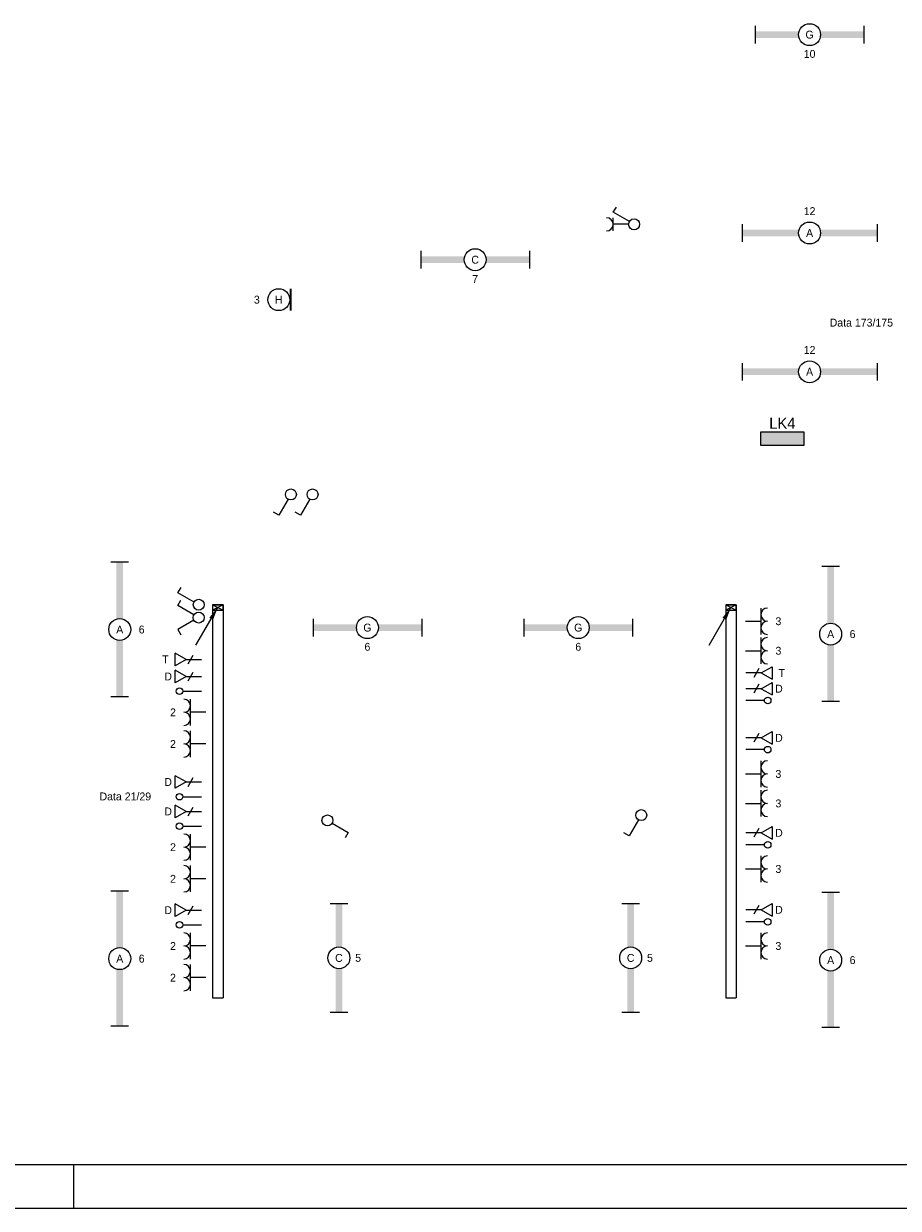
# Model space of a CAD drawing. Extents: x 1860 to 43910, y 0 to 29700.
# Tile 2 of 25: x 11836 to 21813, y 0 to 13521. Entities that reach past the tile are written whole.
import ezdxf
from ezdxf.enums import TextEntityAlignment as Align
from ezdxf.lldxf.tags import DXFTag

# ---------------------------------------------------------------- set-up
doc = ezdxf.new("R2010")
doc.units = 0
doc.header["$LTSCALE"] = 50
doc.layers.get('0').update_dxf_attribs({"color": 8})
for name, color, linetype in [('00kad025', 2, 'Continuous'), ('00kad070', 5, 'Continuous'), ('BL$2----', 7, 'Continuous'), ('EL6112--', 3, 'Continuous'), ('EL6131--_WG', 3, 'Continuous'), ('EL6222--', 3, 'Continuous'), ('EL6311--', 3, 'Continuous'), ('EL6312--', 3, 'Continuous'), ('EL6422--', 3, 'Continuous'), ('EL6441--', 3, 'Continuous'), ('EM6131--', 1, 'Continuous')]:
    doc.layers.add(name, color=color, linetype=linetype)
doc.styles.add('BURO-018', font='BUROFONT.shx', dxfattribs={"height": 90})
doc.styles.add('BURO-025', font='BUROFONT.shx', dxfattribs={"height": 125})
tags = doc.linetypes.add('E_GOOT3', pattern=[5, 4, -1]).pattern_tags.tags
tags[6:7] = [DXFTag(74, 4), DXFTag(75, 0), DXFTag(340, '0'), DXFTag(46, 1.0), DXFTag(50, 0.0), DXFTag(44, 0.0), DXFTag(45, 0.0)]
tags[4:5] = [DXFTag(74, 4), DXFTag(75, 0), DXFTag(340, '0'), DXFTag(46, 1.0), DXFTag(50, 0.0), DXFTag(44, 0.0), DXFTag(45, 0.0)]

# ---------------------------------------------------------------- blocks, each defined once
blk = doc.blocks.new('A1-HOR')
at = {"layer": '00kad025', "linetype": 'Continuous'}
for p, q in [((211, 0), (211, 10)), ((0, 0), (841, 0))]:
    blk.add_line(p, q, dxfattribs=at)
at = {"layer": '00kad070', "linetype": 'Continuous'}
blk.add_line((10, 10), (831, 10), dxfattribs=at)
blk = doc.blocks.new('1115B61540')
at = {"color": 0}
for p, q in [((-15.4, 2), (-15.4, -2)), ((15.4, 2), (15.4, -2))]:
    blk.add_line(p, q, dxfattribs=at)
at = {"color": 0, "linetype": 'Continuous'}
blk.add_circle((0, 0), 2.5, dxfattribs=at)
at = {"color": 0}
for points in [[(-2.5, 0.75), (-15.4, 0.75), (-2.5, -0.75), (-15.4, -0.75)], [(2.5, 0.75), (15.4, 0.75), (2.5, -0.75), (15.4, -0.75)]]:
    blk.add_solid(points, dxfattribs=at)
at = {"color": 0, "linetype": 'Continuous', "style": 'BURO-018'}
for tag, p in [('E_GROEP', (0, 5)), ('E_GKAST', (0, 5)), ('E_ARMCODE', (0, 0)), ('E_SLET', (4.5, -3))]:
    blk.add_attdef(tag, text='', height=1.8, dxfattribs=at).set_placement(p, align=Align.MIDDLE)
blk = doc.blocks.new('1116A4C')
at = {"color": 0, "linetype": 'Continuous'}
for p, q in [((-5, 4), (-5, 1)), ((5, 4), (-5, 4)), ((5, 1), (5, 4)), ((-5, 1), (5, 1))]:
    blk.add_line(p, q, dxfattribs=at)
blk.add_solid([(-5, 4), (-5, 1), (5, 4), (5, 1)], dxfattribs=at)
at = {"color": 0, "linetype": 'Continuous', "style": 'BURO-018'}
for tag, p in [('E_GKAST', (0, 12)), ('E_GROEP', (0, 9)), ('E_KAST', (0, 6))]:
    blk.add_attdef(tag, text='', height=1.8, dxfattribs=at).set_placement(p, align=Align.MIDDLE)
at = {"color": 0, "linetype": 'Continuous', "style": 'BURO-018', "flags": 1}
blk.add_attdef('E_MATCODE', text='', height=1.8, dxfattribs=at).set_placement((0, 0), align=Align.MIDDLE)
blk = doc.blocks.new('E00106')
at = {"color": 0, "linetype": 'Continuous'}
blk.add_line((-5, -8.66), (0, 0), dxfattribs=at)
blk.add_lwpolyline([(0, 0, 0, 1, 0), (-1.5, -2.6, 1, 1, 0)], format="xyseb", dxfattribs=at)
blk = doc.blocks.new('E00112')
at = {"color": 0, "linetype": 'Continuous'}
for p, q in [((0, 1), (-1, 1)), ((-1, 1), (-1, 0)), ((-1, 0), (0, 1)), ((-1, 1), (0, 0)), ((-1, 0), (0, 0)), ((0, 0), (0, 1))]:
    blk.add_line(p, q, dxfattribs=at)
blk = doc.blocks.new('E00152')
at = {"color": 0, "linetype": 'Continuous'}
for p, q in [((-1.44, 7), (1.44, 7)), ((0, 4.5), (-1.44, 7)), ((0, 4.5), (1.44, 7)), ((-1, 4), (1, 2.85)), ((0, 4.5), (0, 1))]:
    blk.add_line(p, q, dxfattribs=at)
at = {"color": 7, "style": 'BURO-018'}
for tag, p in [('E_COMMENT1', (0, 12)), ('E_DCOM1', (0, 9))]:
    blk.add_attdef(tag, text='', height=1.8, dxfattribs=at).set_placement(p, align=Align.MIDDLE)
at = {"color": 0, "style": 'BURO-018'}
blk.add_attdef('E_TEXT1', text='', height=1.8, dxfattribs=at).set_placement((2.5, 6), align=Align.MIDDLE)
at = {"color": 0, "linetype": 'Continuous', "style": 'BURO-018', "flags": 1}
blk.add_attdef('E_MATCODE', text='', height=1.8, dxfattribs=at).set_placement((0, 0), align=Align.MIDDLE)
blk = doc.blocks.new('E00139')
at = {"color": 0, "linetype": 'Continuous'}
blk.add_line((0, 5.25), (0, 1), dxfattribs=at)
blk.add_circle((0, 6), 0.75, dxfattribs=at)
at = {"color": 7, "style": 'BURO-018'}
for tag, p in [('E_COMMENT1', (0, 12)), ('E_DCOM1', (0, 9))]:
    blk.add_attdef(tag, text='', height=1.8, dxfattribs=at).set_placement(p, align=Align.MIDDLE)
at = {"color": 0, "style": 'BURO-018'}
blk.add_attdef('E_TEXT1', text='', height=1.8, dxfattribs=at).set_placement((2.5, 6), align=Align.MIDDLE)
at = {"color": 0, "linetype": 'Continuous', "style": 'BURO-018', "flags": 1}
blk.add_attdef('E_MATCODE', text='', height=1.8, dxfattribs=at).set_placement((0, 0), align=Align.MIDDLE)
blk = doc.blocks.new('E00125')
at = {"color": 0, "linetype": 'Continuous'}
for p, q in [((-3, 4.5), (3, 4.5)), ((0, 1), (0, 4.5))]:
    blk.add_line(p, q, dxfattribs=at)
for centre in [(-1.5, 6), (1.5, 6)]:
    blk.add_arc(centre, 1.5, 180, 0, dxfattribs=at)
at = {"color": 0, "linetype": 'Continuous', "style": 'BURO-018'}
for tag in ['E_GROEP', 'E_GKAST']:
    blk.add_attdef(tag, text='', height=1.8, dxfattribs=at).set_placement((0, 8.5), align=Align.MIDDLE)
at = {"color": 0, "linetype": 'Continuous', "style": 'BURO-018', "flags": 1}
for tag, p in [('E_VERMCODE', (13, 8.5)), ('E_MATCODE', (0, 0))]:
    blk.add_attdef(tag, text='', height=1.8, dxfattribs=at).set_placement(p, align=Align.MIDDLE)
blk = doc.blocks.new('E00154')
at = {"color": 0, "linetype": 'Continuous'}
for p, q in [((-1.44, 7), (1.44, 7)), ((0, 4.5), (-1.44, 7)), ((0, 4.5), (1.44, 7)), ((-1, 4), (1, 2.85)), ((0, 4.5), (0, 1))]:
    blk.add_line(p, q, dxfattribs=at)
at = {"color": 7, "style": 'BURO-018'}
for tag, p in [('E_COMMENT1', (0, 12)), ('E_TEL1', (0, 9))]:
    blk.add_attdef(tag, text='', height=1.8, dxfattribs=at).set_placement(p, align=Align.MIDDLE)
at = {"color": 0, "style": 'BURO-018'}
blk.add_attdef('E_TEXT1', text='', height=1.8, dxfattribs=at).set_placement((2.5, 6), align=Align.MIDDLE)
at = {"color": 0, "linetype": 'Continuous', "style": 'BURO-018', "flags": 1}
blk.add_attdef('E_MATCODE', text='', height=1.8, dxfattribs=at).set_placement((0, 0), align=Align.MIDDLE)
blk = doc.blocks.new('1114A1')
at = {"color": 0, "linetype": 'Continuous'}
for p, q in [((0.62, 3.33), (2.74, 7)), ((2.74, 7), (3.95, 6.3))]:
    blk.add_line(p, q, dxfattribs=at)
blk.add_circle((0, 2.25), 1.25, dxfattribs=at)
at = {"color": 0, "linetype": 'Continuous', "style": 'BURO-018'}
for tag, p in [('E_SLET1', (3.36, 9)), ('E_GKAST', (11.61, 4.38)), ('E_GROEP', (11.61, 1.38))]:
    blk.add_attdef(tag, text='', height=1.8, dxfattribs=at).set_placement(p, align=Align.MIDDLE)
at = {"color": 0, "linetype": 'Continuous', "style": 'BURO-018', "flags": 1}
blk.add_attdef('E_MATCODE', text='', height=1.8, dxfattribs=at).set_placement((0, 0), align=Align.MIDDLE)
blk = doc.blocks.new('111405')
at = {"color": 0, "linetype": 'Continuous'}
for p, q in [((-2.74, 7), (-3.95, 6.3)), ((-0.62, 3.33), (-2.74, 7)), ((0.62, 3.33), (2.74, 7)), ((2.74, 7), (3.95, 6.3))]:
    blk.add_line(p, q, dxfattribs=at)
blk.add_circle((0, 2.25), 1.25, dxfattribs=at)
at = {"color": 0, "linetype": 'Continuous', "style": 'BURO-018'}
for tag, p in [('E_SLET1', (-3.42, 9)), ('E_SLET2', (3.42, 9)), ('E_GKAST', (11.61, 4.38)), ('E_GROEP', (11.61, 1.38))]:
    blk.add_attdef(tag, text='', height=1.8, dxfattribs=at).set_placement(p, align=Align.MIDDLE)
at = {"color": 0, "linetype": 'Continuous', "style": 'BURO-018', "flags": 1}
blk.add_attdef('E_MATCODE', text='', height=1.8, dxfattribs=at).set_placement((0, 0), align=Align.MIDDLE)
blk = doc.blocks.new('111304')
at = {"color": 0, "linetype": 'Continuous'}
for p, q in [((-1.5, 4.5), (1.5, 4.5)), ((0, 1), (0, 4.5))]:
    blk.add_line(p, q, dxfattribs=at)
blk.add_arc((0, 6), 1.5, 180, 0, dxfattribs=at)
at = {"color": 0, "linetype": 'Continuous', "style": 'BURO-018'}
for tag in ['E_GROEP', 'E_GKAST']:
    blk.add_attdef(tag, text='', height=1.8, dxfattribs=at).set_placement((0, 8.5), align=Align.MIDDLE)
at = {"color": 0, "linetype": 'Continuous', "style": 'BURO-018', "flags": 1}
for tag, p in [('E_VERMCODE', (13, 8.5)), ('E_MATCODE', (0, 0))]:
    blk.add_attdef(tag, text='', height=1.8, dxfattribs=at).set_placement(p, align=Align.MIDDLE)
blk = doc.blocks.new('1115B3')
at = {"color": 0, "linetype": 'Continuous'}
blk.add_circle((0, 3.5), 2.5, dxfattribs=at)
at = {"color": 0, "linetype": 'Continuous', "style": 'BURO-018'}
for tag, p in [('E_GROEP', (0, 8.5)), ('E_GKAST', (0, 8.5)), ('E_ARMCODE', (0, 3.5)), ('E_SLET', (4.5, 2.5))]:
    blk.add_attdef(tag, text='', height=1.8, dxfattribs=at).set_placement(p, align=Align.MIDDLE)
blk = doc.blocks.new('E00134')
at = {"color": 0, "linetype": 'Continuous', "const_width": 0.5}
blk.add_lwpolyline([(-2.5, -2.75), (2.5, -2.75)], dxfattribs=at)
blk = doc.blocks.new('1115B61240')
at = {"color": 0}
for p, q in [((-12.4, 2), (-12.4, -2)), ((12.4, 2), (12.4, -2))]:
    blk.add_line(p, q, dxfattribs=at)
at = {"color": 0, "linetype": 'Continuous'}
blk.add_circle((0, 0), 2.5, dxfattribs=at)
at = {"color": 0}
for points in [[(-2.5, 0.75), (-12.4, 0.75), (-2.5, -0.75), (-12.4, -0.75)], [(2.5, 0.75), (12.4, 0.75), (2.5, -0.75), (12.4, -0.75)]]:
    blk.add_solid(points, dxfattribs=at)
at = {"color": 0, "linetype": 'Continuous', "style": 'BURO-018'}
for tag, p in [('E_GROEP', (0, 5)), ('E_GKAST', (0, 5)), ('E_ARMCODE', (0, 0)), ('E_SLET', (4.5, -3))]:
    blk.add_attdef(tag, text='', height=1.8, dxfattribs=at).set_placement(p, align=Align.MIDDLE)

msp = doc.modelspace()

# ---------------------------------------------------------------- linework, layer by layer
at = {"layer": 'EL6131--_WG', "linetype": 'E_GOOT3'}
for p, q in [((13990, 6888), (13990, 2404)), ((13990, 6888), (14110, 6888)), ((14110, 6888), (14110, 2404)), ((19844, 6888), (19844, 2404)), ((19844, 6888), (19964, 6888)), ((19964, 6888), (19964, 2404)), ((13990, 2404), (14110, 2404)), ((19844, 2404), (19964, 2404))]:
    msp.add_line(p, q, dxfattribs=at)

# ---------------------------------------------------------------- block references
at = {"layer": 'BL$2----', "xscale": 50, "yscale": 50}
msp.add_blockref('A1-HOR', (1860, 0), dxfattribs=at)
at = {"layer": 'EL6112--'}
ref = msp.add_blockref('1116A4C', (20490, 8660), dxfattribs=dict(at, xscale=50, yscale=50, zscale=50))
ref.add_attrib('E_KAST', 'LK4', dxfattribs={"layer": '0', "color": 2, "linetype": 'Continuous', "height": 125, "style": 'BURO-025'}).set_placement((20490, 8960), align=Align.MIDDLE)
at = {"layer": 'EL6131--_WG', "xscale": 60, "yscale": 120, "rotation": 270}
for p in [(13990, 6828, 60), (19844, 6828, 60)]:
    msp.add_blockref('E00112', p, dxfattribs=at)
at = {"layer": 'EL6222--', "xscale": 50, "yscale": 50, "zscale": 50, "rotation": 90}
msp.add_blockref('111304', (18786, 11231), dxfattribs=at)
at = {"layer": 'EL6222--'}
ref = msp.add_blockref('E00125', (20020, 6701), dxfattribs=dict(at, xscale=50, yscale=50, zscale=50, rotation=270))
ref.add_attrib('E_GROEP', '3', dxfattribs={"layer": '0', "color": 1, "linetype": 'Continuous', "height": 90, "style": 'BURO-018'}).set_placement((20445, 6701), align=Align.MIDDLE)
ref = msp.add_blockref('E00125', (20020, 6364), dxfattribs=dict(at, xscale=50, yscale=50, zscale=50, rotation=270))
ref.add_attrib('E_GROEP', '3', dxfattribs={"layer": '0', "color": 1, "linetype": 'Continuous', "height": 90, "style": 'BURO-018'}).set_placement((20445, 6364), align=Align.MIDDLE)
ref = msp.add_blockref('E00125', (13964, 5661), dxfattribs=dict(at, xscale=50, yscale=50, zscale=50, rotation=90))
ref.add_attrib('E_GROEP', '2', dxfattribs={"layer": '0', "color": 1, "linetype": 'Continuous', "height": 90, "style": 'BURO-018'}).set_placement((13539, 5661), align=Align.MIDDLE)
ref = msp.add_blockref('E00125', (13964, 5300), dxfattribs=dict(at, xscale=50, yscale=50, zscale=50, rotation=90))
ref.add_attrib('E_GROEP', '2', dxfattribs={"layer": '0', "color": 1, "linetype": 'Continuous', "height": 90, "style": 'BURO-018'}).set_placement((13539, 5300), align=Align.MIDDLE)
ref = msp.add_blockref('E00125', (20020, 4958), dxfattribs=dict(at, xscale=50, yscale=50, zscale=50, rotation=270))
ref.add_attrib('E_GROEP', '3', dxfattribs={"layer": '0', "color": 1, "linetype": 'Continuous', "height": 90, "style": 'BURO-018'}).set_placement((20445, 4958), align=Align.MIDDLE)
ref = msp.add_blockref('E00125', (20020, 4621), dxfattribs=dict(at, xscale=50, yscale=50, zscale=50, rotation=270))
ref.add_attrib('E_GROEP', '3', dxfattribs={"layer": '0', "color": 1, "linetype": 'Continuous', "height": 90, "style": 'BURO-018'}).set_placement((20445, 4621), align=Align.MIDDLE)
ref = msp.add_blockref('E00125', (13964, 4122), dxfattribs=dict(at, xscale=50, yscale=50, zscale=50, rotation=90))
ref.add_attrib('E_GROEP', '2', dxfattribs={"layer": '0', "color": 1, "linetype": 'Continuous', "height": 90, "style": 'BURO-018'}).set_placement((13539, 4122), align=Align.MIDDLE)
ref = msp.add_blockref('E00125', (20020, 3873), dxfattribs=dict(at, xscale=50, yscale=50, zscale=50, rotation=270))
ref.add_attrib('E_GROEP', '3', dxfattribs={"layer": '0', "color": 1, "linetype": 'Continuous', "height": 90, "style": 'BURO-018'}).set_placement((20445, 3873), align=Align.MIDDLE)
ref = msp.add_blockref('E00125', (13964, 3761), dxfattribs=dict(at, xscale=50, yscale=50, zscale=50, rotation=90))
ref.add_attrib('E_GROEP', '2', dxfattribs={"layer": '0', "color": 1, "linetype": 'Continuous', "height": 90, "style": 'BURO-018'}).set_placement((13539, 3761), align=Align.MIDDLE)
ref = msp.add_blockref('E00125', (13964, 2994), dxfattribs=dict(at, xscale=50, yscale=50, zscale=50, rotation=90))
ref.add_attrib('E_GROEP', '2', dxfattribs={"layer": '0', "color": 1, "linetype": 'Continuous', "height": 90, "style": 'BURO-018'}).set_placement((13539, 2994), align=Align.MIDDLE)
ref = msp.add_blockref('E00125', (20020, 2994), dxfattribs=dict(at, xscale=50, yscale=50, zscale=50, rotation=270))
ref.add_attrib('E_GROEP', '3', dxfattribs={"layer": '0', "color": 1, "linetype": 'Continuous', "height": 90, "style": 'BURO-018'}).set_placement((20445, 2994), align=Align.MIDDLE)
ref = msp.add_blockref('E00125', (13964, 2633), dxfattribs=dict(at, xscale=50, yscale=50, zscale=50, rotation=90))
ref.add_attrib('E_GROEP', '2', dxfattribs={"layer": '0', "color": 1, "linetype": 'Continuous', "height": 90, "style": 'BURO-018'}).set_placement((13539, 2633), align=Align.MIDDLE)
at = {"layer": 'EL6311--'}
ref = msp.add_blockref('1115B61240', (20801, 13396), dxfattribs=dict(at, xscale=50, yscale=50, zscale=50))
ref.add_attrib('E_ARMCODE', 'G', dxfattribs={"layer": '0', "color": 1, "linetype": 'Continuous', "height": 90, "style": 'BURO-018'}).set_placement((20801, 13396), align=Align.MIDDLE)
ref.add_attrib('E_GROEP', '10', dxfattribs={"layer": '0', "color": 1, "linetype": 'Continuous', "height": 90, "style": 'BURO-018'}).set_placement((20801, 13176), align=Align.MIDDLE)
at = {"layer": 'EL6311--', "xscale": 50, "yscale": 50, "zscale": 50}
for name, p, rotation in [('1114A1', (18912, 11231), 90), ('1114A1', (14884, 8260), 180), ('1114A1', (15131, 8260), 180), ('1114A1', (13946, 6889), 90), ('111405', (13945, 6742), 90), ('1114A1', (15189, 4427), 270), ('1114A1', (18881, 4600), 180)]:
    msp.add_blockref(name, p, dxfattribs=dict(at, rotation=rotation))
at = {"layer": 'EL6311--'}
ref = msp.add_blockref('1115B61540', (20801, 11132), dxfattribs=dict(at, xscale=50, yscale=50, zscale=50))
ref.add_attrib('E_ARMCODE', 'A', dxfattribs={"layer": '0', "color": 1, "linetype": 'Continuous', "height": 90, "style": 'BURO-018'}).set_placement((20801, 11132), align=Align.MIDDLE)
ref.add_attrib('E_GROEP', '12', dxfattribs={"layer": '0', "color": 1, "linetype": 'Continuous', "height": 90, "style": 'BURO-018'}).set_placement((20801, 11382), align=Align.MIDDLE)
ref = msp.add_blockref('1115B61240', (16986, 10827), dxfattribs=dict(at, xscale=50, yscale=50, zscale=50))
ref.add_attrib('E_ARMCODE', 'C', dxfattribs={"layer": '0', "color": 1, "linetype": 'Continuous', "height": 90, "style": 'BURO-018'}).set_placement((16986, 10827), align=Align.MIDDLE)
ref.add_attrib('E_GROEP', '7', dxfattribs={"layer": '0', "color": 1, "linetype": 'Continuous', "height": 90, "style": 'BURO-018'}).set_placement((16986, 10607), align=Align.MIDDLE)
ref = msp.add_blockref('1115B61540', (20801, 9548), dxfattribs=dict(at, xscale=50, yscale=50, zscale=50))
ref.add_attrib('E_ARMCODE', 'A', dxfattribs={"layer": '0', "color": 1, "linetype": 'Continuous', "height": 90, "style": 'BURO-018'}).set_placement((20801, 9548), align=Align.MIDDLE)
ref.add_attrib('E_GROEP', '12', dxfattribs={"layer": '0', "color": 1, "linetype": 'Continuous', "height": 90, "style": 'BURO-018'}).set_placement((20801, 9798), align=Align.MIDDLE)
ref = msp.add_blockref('1115B61540', (12932, 6606), dxfattribs=dict(at, xscale=50, yscale=50, zscale=50, rotation=270))
ref.add_attrib('E_ARMCODE', 'A', dxfattribs={"layer": '0', "color": 1, "linetype": 'Continuous', "height": 90, "style": 'BURO-018'}).set_placement((12932, 6606), align=Align.MIDDLE)
ref.add_attrib('E_GROEP', '6', dxfattribs={"layer": '0', "color": 1, "linetype": 'Continuous', "height": 90, "style": 'BURO-018'}).set_placement((13182, 6606), align=Align.MIDDLE)
ref = msp.add_blockref('1115B61540', (21041, 6554), dxfattribs=dict(at, xscale=50, yscale=50, zscale=50, rotation=270))
ref.add_attrib('E_ARMCODE', 'A', dxfattribs={"layer": '0', "color": 1, "linetype": 'Continuous', "height": 90, "style": 'BURO-018'}).set_placement((21041, 6554), align=Align.MIDDLE)
ref.add_attrib('E_GROEP', '6', dxfattribs={"layer": '0', "color": 1, "linetype": 'Continuous', "height": 90, "style": 'BURO-018'}).set_placement((21291, 6554), align=Align.MIDDLE)
ref = msp.add_blockref('1115B61240', (15757, 6628), dxfattribs=dict(at, xscale=50, yscale=50, zscale=50))
ref.add_attrib('E_ARMCODE', 'G', dxfattribs={"layer": '0', "color": 1, "linetype": 'Continuous', "height": 90, "style": 'BURO-018'}).set_placement((15757, 6628), align=Align.MIDDLE)
ref.add_attrib('E_GROEP', '6', dxfattribs={"layer": '0', "color": 1, "linetype": 'Continuous', "height": 90, "style": 'BURO-018'}).set_placement((15757, 6409), align=Align.MIDDLE)
ref = msp.add_blockref('1115B61240', (18162, 6628), dxfattribs=dict(at, xscale=50, yscale=50, zscale=50))
ref.add_attrib('E_ARMCODE', 'G', dxfattribs={"layer": '0', "color": 1, "linetype": 'Continuous', "height": 90, "style": 'BURO-018'}).set_placement((18162, 6628), align=Align.MIDDLE)
ref.add_attrib('E_GROEP', '6', dxfattribs={"layer": '0', "color": 1, "linetype": 'Continuous', "height": 90, "style": 'BURO-018'}).set_placement((18162, 6409), align=Align.MIDDLE)
ref = msp.add_blockref('1115B61540', (12932, 2850), dxfattribs=dict(at, xscale=50, yscale=50, zscale=50, rotation=270))
ref.add_attrib('E_ARMCODE', 'A', dxfattribs={"layer": '0', "color": 1, "linetype": 'Continuous', "height": 90, "style": 'BURO-018'}).set_placement((12932, 2850), align=Align.MIDDLE)
ref.add_attrib('E_GROEP', '6', dxfattribs={"layer": '0', "color": 1, "linetype": 'Continuous', "height": 90, "style": 'BURO-018'}).set_placement((13182, 2850), align=Align.MIDDLE)
ref = msp.add_blockref('1115B61540', (21041, 2833), dxfattribs=dict(at, xscale=50, yscale=50, zscale=50, rotation=270))
ref.add_attrib('E_ARMCODE', 'A', dxfattribs={"layer": '0', "color": 1, "linetype": 'Continuous', "height": 90, "style": 'BURO-018'}).set_placement((21041, 2833), align=Align.MIDDLE)
ref.add_attrib('E_GROEP', '6', dxfattribs={"layer": '0', "color": 1, "linetype": 'Continuous', "height": 90, "style": 'BURO-018'}).set_placement((21291, 2833), align=Align.MIDDLE)
ref = msp.add_blockref('1115B61240', (15432, 2858), dxfattribs=dict(at, xscale=50, yscale=50, zscale=50, rotation=90))
ref.add_attrib('E_ARMCODE', 'C', dxfattribs={"layer": '0', "color": 1, "linetype": 'Continuous', "height": 90, "style": 'BURO-018'}).set_placement((15432, 2858), align=Align.MIDDLE)
ref.add_attrib('E_GROEP', '5', dxfattribs={"layer": '0', "color": 1, "linetype": 'Continuous', "height": 90, "style": 'BURO-018'}).set_placement((15651, 2858), align=Align.MIDDLE)
ref = msp.add_blockref('1115B61240', (18760, 2858), dxfattribs=dict(at, xscale=50, yscale=50, zscale=50, rotation=90))
ref.add_attrib('E_ARMCODE', 'C', dxfattribs={"layer": '0', "color": 1, "linetype": 'Continuous', "height": 90, "style": 'BURO-018'}).set_placement((18760, 2858), align=Align.MIDDLE)
ref.add_attrib('E_GROEP', '5', dxfattribs={"layer": '0', "color": 1, "linetype": 'Continuous', "height": 90, "style": 'BURO-018'}).set_placement((18980, 2858), align=Align.MIDDLE)
at = {"layer": 'EL6312--'}
ref = msp.add_blockref('1115B3', (14921, 10371), dxfattribs=dict(at, xscale=50, yscale=50, zscale=50, rotation=90))
ref.add_attrib('E_ARMCODE', 'H', dxfattribs={"layer": '0', "color": 1, "linetype": 'Continuous', "height": 90, "style": 'BURO-018'}).set_placement((14746, 10371), align=Align.MIDDLE)
ref.add_attrib('E_GROEP', '3', dxfattribs={"layer": '0', "color": 1, "linetype": 'Continuous', "height": 90, "style": 'BURO-018'}).set_placement((14496, 10371), align=Align.MIDDLE)
at = {"layer": 'EL6312--', "xscale": 50, "yscale": 50, "zscale": 50, "rotation": 90}
msp.add_blockref('E00134', (14744, 10371), dxfattribs=at)
at = {"layer": 'EL6422--'}
ref = msp.add_blockref('E00154', (13913, 6265), dxfattribs=dict(at, xscale=50, yscale=50, zscale=50, rotation=90))
ref.add_attrib('E_TEXT1', 'T', dxfattribs={"layer": '0', "color": 1, "height": 90, "style": 'BURO-018'}).set_placement((13453, 6266), align=Align.MIDDLE)
ref = msp.add_blockref('E00154', (20023, 6110), dxfattribs=dict(at, xscale=50, yscale=50, zscale=50, rotation=270))
ref.add_attrib('E_TEXT1', 'T', dxfattribs={"layer": '0', "color": 1, "height": 90, "style": 'BURO-018'}).set_placement((20483, 6109), align=Align.MIDDLE)
at = {"layer": 'EL6441--'}
ref = msp.add_blockref('E00152', (13913, 6070), dxfattribs=dict(at, xscale=50, yscale=50, zscale=50, rotation=90))
ref.add_attrib('E_TEXT1', 'D', dxfattribs={"layer": '0', "color": 1, "height": 90, "style": 'BURO-018'}).set_placement((13484, 6070), align=Align.MIDDLE)
ref = msp.add_blockref('E00152', (20023, 5931), dxfattribs=dict(at, xscale=50, yscale=50, zscale=50, rotation=270))
ref.add_attrib('E_TEXT1', 'D', dxfattribs={"layer": '0', "color": 1, "height": 90, "style": 'BURO-018'}).set_placement((20451, 5931), align=Align.MIDDLE)
at = {"layer": 'EL6441--', "xscale": 50, "yscale": 50, "zscale": 50}
for p, rotation in [((13913, 5902), 90), ((20023, 5795), 270), ((20023, 5235), 270), ((13913, 4698), 90), ((13913, 4362), 90), ((20023, 4149), 270), ((13913, 3235), 90), ((20023, 3271), 270)]:
    msp.add_blockref('E00139', p, dxfattribs=dict(at, rotation=rotation))
at = {"layer": 'EL6441--'}
ref = msp.add_blockref('E00152', (20023, 5370), dxfattribs=dict(at, xscale=50, yscale=50, zscale=50, rotation=270))
ref.add_attrib('E_TEXT1', 'D', dxfattribs={"layer": '0', "color": 1, "height": 90, "style": 'BURO-018'}).set_placement((20451, 5370), align=Align.MIDDLE)
ref = msp.add_blockref('E00152', (13913, 4866), dxfattribs=dict(at, xscale=50, yscale=50, zscale=50, rotation=90))
ref.add_attrib('E_TEXT1', 'D', dxfattribs={"layer": '0', "color": 1, "height": 90, "style": 'BURO-018'}).set_placement((13484, 4866), align=Align.MIDDLE)
ref = msp.add_blockref('E00152', (13913, 4530), dxfattribs=dict(at, xscale=50, yscale=50, zscale=50, rotation=90))
ref.add_attrib('E_TEXT1', 'D', dxfattribs={"layer": '0', "color": 1, "height": 90, "style": 'BURO-018'}).set_placement((13484, 4530), align=Align.MIDDLE)
ref = msp.add_blockref('E00152', (20023, 4285), dxfattribs=dict(at, xscale=50, yscale=50, zscale=50, rotation=270))
ref.add_attrib('E_TEXT1', 'D', dxfattribs={"layer": '0', "color": 1, "height": 90, "style": 'BURO-018'}).set_placement((20451, 4285), align=Align.MIDDLE)
ref = msp.add_blockref('E00152', (13913, 3403), dxfattribs=dict(at, xscale=50, yscale=50, zscale=50, rotation=90))
ref.add_attrib('E_TEXT1', 'D', dxfattribs={"layer": '0', "color": 1, "height": 90, "style": 'BURO-018'}).set_placement((13484, 3403), align=Align.MIDDLE)
ref = msp.add_blockref('E00152', (20023, 3407), dxfattribs=dict(at, xscale=50, yscale=50, zscale=50, rotation=270))
ref.add_attrib('E_TEXT1', 'D', dxfattribs={"layer": '0', "color": 1, "height": 90, "style": 'BURO-018'}).set_placement((20451, 3407), align=Align.MIDDLE)
at = {"layer": 'EM6131--', "xscale": 50, "yscale": 50, "zscale": 50}
for p in [(14050, 6859, 60), (19904, 6859, 60)]:
    msp.add_blockref('E00106', p, dxfattribs=at)

# ---------------------------------------------------------------- texts
at = {"layer": 'EL6311--', "color": 1, "style": 'BURO-018'}
for s, p in [('Data 173/175', (21030, 10064)), ('Data 21/29', (12701, 4656))]:
    msp.add_text(s, height=90, dxfattribs=at).set_placement(p)

doc.saveas('drawing.dxf')
